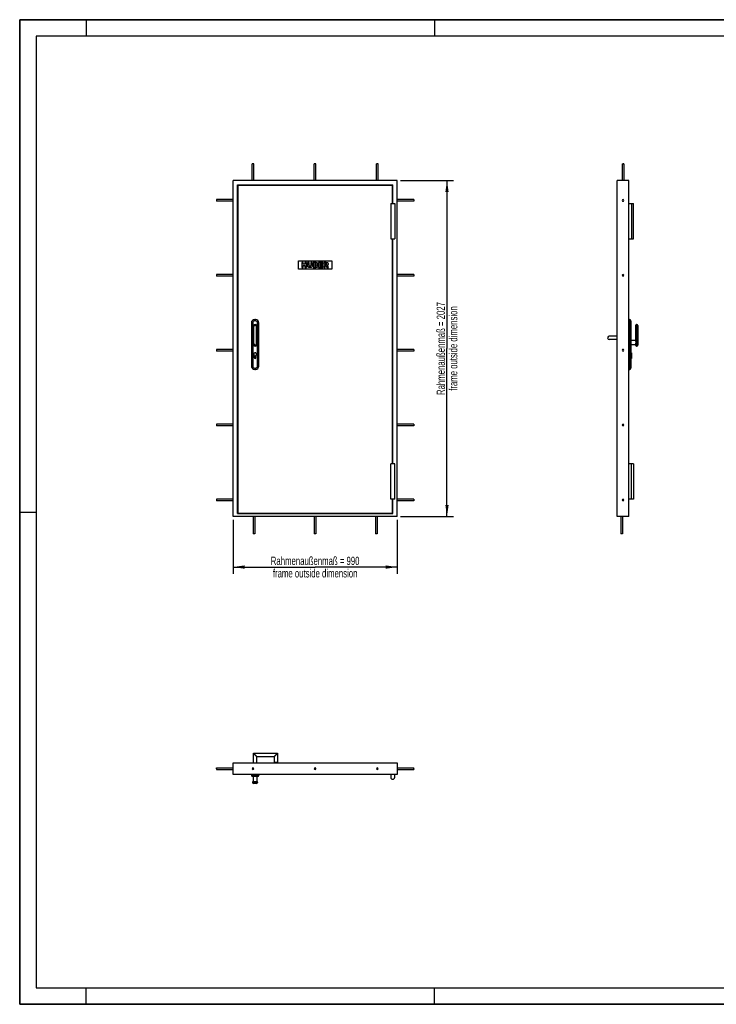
# Model space of a CAD drawing. Header units: millimetres. Extents: x 0 to 8400, y 0 to 5940.
# Tile 1 of 9: x 0 to 4200, y 0 to 5940. Entities that reach past the tile are written whole.
import ezdxf

# ---------------------------------------------------------------- set-up
doc = ezdxf.new("R2010")
doc.units = ezdxf.units.MM
doc.header["$LTSCALE"] = 462
doc.layers.get('0').update_dxf_attribs({"linetype": 'CONTINUOUS'})
for name, color, linetype in [('005_AXIS', 7, 'CONTINUOUS'), ('050_DIMENSIONING', 7, 'CONTINUOUS'), ('_ACHSEN', 7, 'CONTINUOUS'), ('_KURVEN', 7, 'CONTINUOUS')]:
    doc.layers.add(name, color=color, linetype=linetype)
doc.styles.get("Standard").update_dxf_attribs({"font": 'txt', "width": 0.7})
doc.dimstyles.new('DIMSTYLE_1', dxfattribs={"dimtxt": 50, "dimasz": 70, "dimexe": 2, "dimexo": 1, "dimtad": 1, "dimtxsty": 'Standard', "dimblk": '_FILLED', "dimblk1": '_FILLED', "dimblk2": '_FILLED', "dimcen": 0.09, "dimazin": 2, "dimtp": 0.8, "dimtm": 0.8, "dimtfac": 1, "dimtofl": 0, "dimtmove": 0, "dimatfit": 3, "dimldrblk": '_FILLED', "dimfxl": 1, "dimtolj": 1, "dimarcsym": 0})
doc.dimstyles.new('DIMSTYLE_2', dxfattribs={"dimtxt": 50, "dimasz": 70, "dimexe": 2, "dimexo": 1, "dimtad": 1, "dimtxsty": 'Standard', "dimblk": '_FILLED', "dimblk1": '_FILLED', "dimblk2": '_FILLED', "dimcen": 0.09, "dimazin": 2, "dimtp": 2, "dimtm": 2, "dimtfac": 1, "dimtofl": 0, "dimtmove": 0, "dimatfit": 3, "dimldrblk": '_FILLED', "dimfxl": 1, "dimtolj": 1, "dimarcsym": 0})

# ---------------------------------------------------------------- blocks, each defined once
blk = doc.blocks.new('_FILLED')
at = {"color": 0, "linetype": 'ByBlock'}
blk.add_solid([(0, 0), (-1, 0.143), (-1, -0.143)], dxfattribs=at)
blk = doc.blocks.new('*D1')
at = {"layer": '050_DIMENSIONING', "color": 2, "linetype": 'Continuous', "transparency": 16777216}
for p, q in [((1286.3, 2922.7), (1286.3, 2597.7)), ((2276.3, 2922.7), (2276.3, 2597.7)), ((1286.3, 2637.7), (1781.3, 2637.7)), ((2276.3, 2637.7), (1781.3, 2637.7))]:
    blk.add_line(p, q, dxfattribs=at)
at = {"layer": '050_DIMENSIONING', "color": 2, "linetype": 'Continuous', "transparency": 16777216, "xscale": 70, "yscale": 70, "zscale": 70, "rotation": 180}
blk.add_blockref('_FILLED', (1286.3, 2637.7), dxfattribs=at)
at = {"layer": '050_DIMENSIONING', "color": 2, "linetype": 'Continuous', "transparency": 16777216, "xscale": 70, "yscale": 70, "zscale": 70}
blk.add_blockref('_FILLED', (2276.3, 2637.7), dxfattribs=at)
at = {"layer": '050_DIMENSIONING', "color": 2, "linetype": 'Continuous', "transparency": 16777216, "insert": (1781.3, 2700.2), "char_height": 50, "width": 1205.357, "attachment_point": 2, "line_spacing_factor": 0.9}
blk.add_mtext('Rahmenaußenmaß = 990\\Pframe outside dimension', dxfattribs=at)
blk = doc.blocks.new('*D2')
at = {"layer": '050_DIMENSIONING', "color": 2, "linetype": 'Continuous', "transparency": 16777216}
for p, q in [((2296.3, 4969.7), (2616.3, 4969.7)), ((2576.3, 4969.7), (2576.3, 3956.2)), ((2576.3, 2942.7), (2576.3, 3956.2)), ((2296.3, 2942.7), (2616.3, 2942.7))]:
    blk.add_line(p, q, dxfattribs=at)
at = {"layer": '050_DIMENSIONING', "color": 2, "linetype": 'Continuous', "transparency": 16777216, "xscale": 70, "yscale": 70, "zscale": 70}
for p, rotation in [((2576.3, 4969.7), 90), ((2576.3, 2942.7), 270)]:
    blk.add_blockref('_FILLED', p, dxfattribs=dict(at, rotation=rotation))
at = {"layer": '050_DIMENSIONING', "color": 2, "linetype": 'Continuous', "transparency": 16777216, "insert": (2513.8, 3956.2), "char_height": 50, "width": 1205.357, "attachment_point": 2, "rotation": 90, "line_spacing_factor": 0.9}
blk.add_mtext('Rahmenaußenmaß = 2027\\Pframe outside dimension', dxfattribs=at)

msp = doc.modelspace()

# ---------------------------------------------------------------- linework, layer by layer
at = {"color": 7, "linetype": 'Continuous'}
for p, q in [((0, 5940), (8400, 5940)), ((0, 0), (0, 5940)), ((2276.301, 4969.658), (1286.301, 4969.658)), ((1286.301, 2942.658), (1286.301, 4969.658)), ((1312.301, 4943.658), (2250.301, 4943.658)), ((1312.301, 2960.658), (1312.301, 4943.658)), ((1315.301, 4940.658), (1315.301, 2963.658)), ((2247.301, 4940.658), (1315.301, 4940.658)), ((2247.301, 4830.158), (2247.301, 4940.658)), ((2276.301, 2942.658), (2276.301, 4969.658)), ((3672.883, 4969.658), (3602.883, 4969.658)), ((3602.883, 2942.658), (3602.883, 4969.658)), ((3672.883, 2942.658), (3672.883, 4969.658)), ((2247.301, 3260.158), (2247.301, 4617.158)), ((1396.801, 4110.558), (1396.801, 3850.558)), ((1421.801, 4130.558), (1416.801, 4130.558)), ((1441.801, 3850.558), (1441.801, 4110.558)), ((3672.883, 4130.558), (3676.883, 4130.558)), ((3684.883, 4122.558), (3684.883, 4110.558)), ((3684.883, 4110.558), (3684.883, 3850.558)), ((3718.383, 4101.058), (3720.383, 4101.058)), ((1404.301, 4086.058), (1404.301, 3986.058)), ((1434.301, 3986.058), (1434.301, 4086.058)), ((3714.383, 4086.058), (3714.383, 4097.058)), ((3714.383, 4097.054), (3714.383, 4086.058)), ((3714.383, 3999.495), (3714.383, 4086.058)), ((3726.383, 4095.058), (3726.383, 4086.058)), ((3726.383, 4095.054), (3726.383, 4086.058)), ((3726.383, 4086.058), (3726.383, 3986.058)), ((3602.883, 4030.658), (3554.883, 4030.658)), ((3602.883, 4010.658), (3554.883, 4010.658)), ((3714.383, 3986.058), (3714.383, 3987.621)), ((3714.383, 3981.058), (3714.383, 3986.058)), ((3714.383, 3986.058), (3714.383, 3975.063)), ((3714.383, 3981.035), (3714.383, 3981.058)), ((3714.383, 3975.058), (3714.383, 3981.035)), ((3726.383, 3986.058), (3726.383, 3977.058)), ((3726.383, 3986.058), (3726.383, 3977.062)), ((3714.383, 3975.063), (3714.383, 3975.058)), ((3718.383, 3971.058), (3720.383, 3971.058)), ((3726.383, 3977.062), (3726.383, 3977.058)), ((1416.801, 3830.558), (1421.801, 3830.558)), ((3672.883, 3830.558), (3676.883, 3830.558)), ((3684.883, 3850.558), (3684.883, 3838.558)), ((2247.301, 2963.658), (2247.301, 3047.158)), ((2276.301, 2942.658), (1286.301, 2942.658)), ((1312.301, 2960.658), (2250.301, 2960.658)), ((1315.301, 2963.658), (2247.301, 2963.658)), ((3672.883, 2942.658), (3602.883, 2942.658)), ((1409.301, 1456.326), (1409.301, 1514.326)), ((1409.301, 1514.326), (1554.301, 1514.326)), ((1409.301, 1514.326), (1419.301, 1504.326)), ((1419.301, 1504.326), (1429.301, 1494.326)), ((1429.301, 1456.326), (1429.301, 1494.326)), ((1429.301, 1494.326), (1534.301, 1494.326)), ((1544.301, 1504.326), (1534.301, 1494.326)), ((1534.301, 1494.326), (1534.301, 1459.326)), ((1554.301, 1514.326), (1544.301, 1504.326)), ((1554.301, 1514.326), (1554.301, 1459.326)), ((1286.301, 1456.326), (2276.301, 1456.326)), ((1286.301, 1386.326), (1286.301, 1456.326)), ((1554.301, 1459.326), (1534.301, 1459.326)), ((2276.301, 1456.326), (2276.301, 1386.326)), ((2276.301, 1386.326), (1286.301, 1386.326)), ((1396.801, 1386.326), (1396.801, 1382.326)), ((1416.801, 1374.326), (1404.801, 1374.326)), ((1406.801, 1374.326), (1406.801, 1344.535)), ((1421.801, 1374.326), (1416.801, 1374.326)), ((1433.801, 1374.326), (1421.801, 1374.326)), ((1431.801, 1344.535), (1431.801, 1374.326)), ((1441.801, 1386.326), (1441.801, 1382.326)), ((1404.301, 1340.826), (1404.301, 1338.826)), ((1408.301, 1344.826), (1430.301, 1344.826)), ((1428.301, 1332.826), (1410.301, 1332.826)), ((1434.301, 1340.826), (1434.301, 1338.826)), ((0, 0), (8400, 0))]:
    msp.add_line(p, q, dxfattribs=at)
at = {"color": 3, "linetype": 'Continuous'}
for p, q in [((0, 5940), (0, 0)), ((8400, 5940), (0, 5940)), ((400, 5940), (400, 5840)), ((2500, 5940), (2500, 5840)), ((0, 2970), (100, 2970)), ((400, 0), (400, 100)), ((2500, 0), (2500, 100)), ((8400, 0), (0, 0))]:
    msp.add_line(p, q, dxfattribs=at)
at = {"color": 5, "linetype": 'Continuous'}
for p, q in [((100, 5840), (100, 100)), ((8300, 5840), (100, 5840)), ((100, 100), (8300, 100))]:
    msp.add_line(p, q, dxfattribs=at)
at = {"color": 9, "linetype": 'Continuous'}
for p, q in [((1404.801, 4110.558), (1396.801, 4110.558)), ((1404.801, 4110.558), (1404.801, 4089.879)), ((1416.801, 4122.558), (1416.801, 4130.558)), ((1421.801, 4122.558), (1416.801, 4122.558)), ((1421.801, 4122.558), (1421.801, 4130.558)), ((1433.801, 4110.558), (1441.801, 4110.558)), ((1433.801, 4089.879), (1433.801, 4110.558)), ((3672.883, 4110.558), (3676.883, 4110.558)), ((3676.883, 4130.558), (3676.883, 4110.558)), ((3676.883, 4110.558), (3676.883, 3850.558)), ((3684.883, 4110.558), (3676.883, 4110.558)), ((3718.383, 4086.058), (3718.383, 4101.058)), ((3720.383, 4101.058), (3720.383, 4086.058)), ((1410.301, 4086.058), (1404.301, 4086.058)), ((1410.301, 4086.058), (1410.301, 3986.058)), ((1428.301, 3986.058), (1428.301, 4086.058)), ((1428.301, 4086.058), (1434.301, 4086.058)), ((3714.383, 4086.058), (3718.383, 4086.058)), ((3718.383, 4086.058), (3718.383, 3986.058)), ((3718.383, 4086.058), (3720.383, 4086.058)), ((3726.383, 4086.058), (3720.383, 4086.058)), ((3720.383, 4086.058), (3720.383, 3986.058)), ((1410.301, 3986.058), (1404.301, 3986.058)), ((1404.801, 3982.237), (1404.801, 3850.558)), ((1428.301, 3986.058), (1434.301, 3986.058)), ((1433.801, 3850.558), (1433.801, 3982.237)), ((3714.383, 3986.058), (3718.383, 3986.058)), ((3718.383, 3986.058), (3720.383, 3986.058)), ((3718.383, 3971.058), (3718.383, 3986.058)), ((3726.383, 3986.058), (3720.383, 3986.058)), ((3720.383, 3986.058), (3720.383, 3971.058)), ((1404.801, 3850.558), (1396.801, 3850.558)), ((1416.801, 3838.558), (1416.801, 3830.558)), ((1416.801, 3838.558), (1421.801, 3838.558)), ((1421.801, 3838.558), (1421.801, 3830.558)), ((1433.801, 3850.558), (1441.801, 3850.558)), ((3672.883, 3850.558), (3676.883, 3850.558)), ((3676.883, 3850.558), (3676.883, 3830.558)), ((3684.883, 3850.558), (3676.883, 3850.558)), ((1416.801, 1382.326), (1396.801, 1382.326)), ((1416.801, 1386.326), (1416.801, 1382.326)), ((1416.801, 1374.326), (1416.801, 1382.326)), ((1421.801, 1382.326), (1416.801, 1382.326)), ((1421.801, 1386.326), (1421.801, 1382.326)), ((1421.801, 1374.326), (1421.801, 1382.326)), ((1441.801, 1382.326), (1421.801, 1382.326)), ((1404.301, 1340.826), (1434.301, 1340.826)), ((1434.301, 1338.826), (1404.301, 1338.826))]:
    msp.add_line(p, q, dxfattribs=at)
at = {"color": 7, "linetype": 'Continuous'}
for points in [[(1409.301, 1514.326), (1409.312, 1514.316), (1409.345, 1514.283), (1409.4, 1514.228), (1409.477, 1514.15), (1409.578, 1514.05), (1409.703, 1513.925), (1409.852, 1513.775), (1410.028, 1513.6), (1410.231, 1513.397), (1410.462, 1513.166), (1410.724, 1512.904), (1411.016, 1512.612), (1411.342, 1512.286), (1411.701, 1511.927), (1412.095, 1511.533), (1412.524, 1511.104), (1412.99, 1510.638), (1413.492, 1510.136), (1414.029, 1509.599), (1414.601, 1509.027), (1415.204, 1508.424), (1415.837, 1507.791), (1416.497, 1507.131), (1417.178, 1506.45), (1417.876, 1505.752), (1418.586, 1505.042), (1419.301, 1504.326)], [(1419.301, 1504.326), (1420.017, 1503.611), (1420.727, 1502.901), (1421.425, 1502.203), (1422.106, 1501.522), (1422.766, 1500.862), (1423.399, 1500.229), (1424.002, 1499.626), (1424.574, 1499.054), (1425.111, 1498.517), (1425.613, 1498.015), (1426.079, 1497.549), (1426.508, 1497.12), (1426.902, 1496.726), (1427.261, 1496.367), (1427.586, 1496.041), (1427.879, 1495.749), (1428.14, 1495.487), (1428.372, 1495.256), (1428.575, 1495.053), (1428.75, 1494.877), (1428.9, 1494.728), (1429.025, 1494.603), (1429.125, 1494.503), (1429.203, 1494.425), (1429.258, 1494.37), (1429.291, 1494.337), (1429.301, 1494.326)], [(1544.301, 1504.326), (1543.586, 1503.611), (1542.876, 1502.901), (1542.178, 1502.203), (1541.497, 1501.522), (1540.837, 1500.862), (1540.204, 1500.229), (1539.601, 1499.626), (1539.029, 1499.054), (1538.492, 1498.517), (1537.99, 1498.015), (1537.524, 1497.549), (1537.095, 1497.12), (1536.701, 1496.726), (1536.342, 1496.367), (1536.016, 1496.041), (1535.724, 1495.749), (1535.462, 1495.487), (1535.231, 1495.256), (1535.028, 1495.053), (1534.852, 1494.877), (1534.703, 1494.728), (1534.578, 1494.603), (1534.477, 1494.503), (1534.4, 1494.425), (1534.345, 1494.37), (1534.312, 1494.337), (1534.301, 1494.326)], [(1554.301, 1514.326), (1554.291, 1514.316), (1554.258, 1514.283), (1554.203, 1514.228), (1554.125, 1514.15), (1554.025, 1514.05), (1553.9, 1513.925), (1553.75, 1513.775), (1553.575, 1513.6), (1553.372, 1513.397), (1553.14, 1513.166), (1552.879, 1512.904), (1552.586, 1512.612), (1552.261, 1512.286), (1551.902, 1511.927), (1551.508, 1511.533), (1551.079, 1511.104), (1550.613, 1510.638), (1550.111, 1510.136), (1549.574, 1509.599), (1549.002, 1509.027), (1548.399, 1508.424), (1547.766, 1507.791), (1547.106, 1507.131), (1546.425, 1506.45), (1545.727, 1505.752), (1545.017, 1505.042), (1544.301, 1504.326)]]:
    msp.add_lwpolyline(points, dxfattribs=at)
for centre, radius, start, end in [((1416.801, 4110.558), 20, 90, 180), ((1419.301, 4086.058), 15, 0, 180), ((1421.801, 4110.558), 20, 0, 90), ((3676.883, 4122.558), 8, 0, 90), ((3718.383, 4097.058), 4, 90, 180), ((3720.383, 4095.058), 6, 0, 90), ((1419.301, 3986.058), 15, 180, 360), ((1419.301, 3986.058), 15, 180, 360), ((3554.883, 4020.658), 10, 90, 180), ((3554.883, 4020.658), 10, 180, 270), ((3718.383, 3975.058), 4, 180, 270), ((3720.383, 3977.058), 6, 270, 360), ((1416.801, 3850.558), 20, 180, 270), ((1421.801, 3850.558), 20, 270, 360), ((3676.883, 3838.558), 8, 270, 360), ((1404.801, 1382.326), 8, 180, 270), ((1433.801, 1382.326), 8, 270, 360), ((1408.301, 1340.826), 4, 90, 180), ((1410.301, 1338.826), 6, 180, 270), ((1428.301, 1338.826), 6, 270, 360), ((1430.301, 1340.826), 4, 0, 90)]:
    msp.add_arc(centre, radius, start, end, dxfattribs=at)
at = {"color": 9, "linetype": 'Continuous'}
for centre, radius, start, end in [((1416.801, 4110.558), 12, 90, 180), ((1421.801, 4110.558), 12, 0, 90), ((1419.301, 4086.058), 9, 0, 180), ((1419.301, 3986.058), 9, 180, 360), ((1416.801, 3850.558), 12, 180, 270), ((1421.801, 3850.558), 12, 270, 360)]:
    msp.add_arc(centre, radius, start, end, dxfattribs=at)
at = {"color": 7, "linetype": 'Continuous'}
for points, knots in [([(3714.383, 3999.495), (3714.383, 3998.536), (3714.565, 3996.56), (3714.675, 3994.58), (3714.675, 3993.558)], [0, 0, 0, 0, 0.48433613, 1, 1, 1, 1]), ([(3714.675, 3993.558), (3714.675, 3992.536), (3714.565, 3990.557), (3714.383, 3988.581), (3714.383, 3987.621)], [0, 0, 0, 0, 0.51566386, 1, 1, 1, 1])]:
    msp.add_open_spline(points, degree=3, knots=knots, dxfattribs=at)
at = {"layer": '005_AXIS', "color": 7, "linetype": 'Continuous'}
for p, q in [((1286.301, 3047.658), (1186.301, 3047.658)), ((1186.301, 3047.658), (1186.301, 3037.658)), ((1286.301, 3037.658), (1186.301, 3037.658)), ((2376.301, 3047.658), (2276.301, 3047.658)), ((2376.301, 3037.658), (2276.301, 3037.658)), ((2376.301, 3047.658), (2376.301, 3037.658))]:
    msp.add_line(p, q, dxfattribs=at)
for start, end in [(90, 270), (270, 90)]:
    msp.add_arc((3637.883, 3042.658), 5, start, end, dxfattribs=at)
at = {"layer": '_ACHSEN', "color": 7, "linetype": 'Continuous'}
for p, q in [((1401.301, 4969.658), (1401.301, 5069.658)), ((1411.301, 5069.658), (1401.301, 5069.658)), ((1411.301, 4969.658), (1411.301, 5069.658)), ((1776.301, 4969.658), (1776.301, 5069.658)), ((1786.301, 5069.658), (1776.301, 5069.658)), ((1786.301, 4969.658), (1786.301, 5069.658)), ((2151.301, 4969.658), (2151.301, 5069.658)), ((2161.301, 5069.658), (2151.301, 5069.658)), ((2161.301, 4969.658), (2161.301, 5069.658)), ((3632.883, 5069.658), (3637.883, 5069.658)), ((3632.883, 5069.658), (3632.883, 4969.658)), ((3642.883, 5069.658), (3637.883, 5069.658)), ((3642.883, 5069.658), (3642.883, 4969.658)), ((2250.301, 4830.158), (2250.301, 4943.658)), ((1286.301, 4854.658), (1186.301, 4854.658)), ((1186.301, 4854.658), (1186.301, 4844.658)), ((1286.301, 4844.658), (1186.301, 4844.658)), ((2237.051, 4830.158), (2237.051, 4617.158)), ((2237.051, 4830.158), (2261.051, 4830.158)), ((2261.051, 4830.158), (2261.051, 4617.158)), ((2376.301, 4854.658), (2276.301, 4854.658)), ((2376.301, 4844.658), (2276.301, 4844.658)), ((2376.301, 4854.658), (2376.301, 4844.658)), ((3672.883, 4830.158), (3689.383, 4830.158)), ((3689.383, 4830.158), (3701.383, 4830.158)), ((3701.383, 4617.158), (3701.383, 4830.158)), ((2237.051, 4617.158), (2261.051, 4617.158)), ((2250.301, 3260.158), (2250.301, 4617.158)), ((3672.883, 4617.158), (3689.383, 4617.158)), ((3689.383, 4617.158), (3701.383, 4617.158)), ((1286.301, 4402.908), (1186.301, 4402.908)), ((1186.301, 4402.908), (1186.301, 4392.908)), ((2376.301, 4402.908), (2276.301, 4402.908)), ((2376.301, 4402.908), (2376.301, 4392.908)), ((1286.301, 4392.908), (1186.301, 4392.908)), ((2376.301, 4392.908), (2276.301, 4392.908)), ((3684.883, 4006.058), (3714.383, 4006.058)), ((3684.883, 3981.058), (3714.383, 3981.058)), ((1286.301, 3951.158), (1186.301, 3951.158)), ((1186.301, 3951.158), (1186.301, 3941.158)), ((1286.301, 3941.158), (1186.301, 3941.158)), ((2376.301, 3951.158), (2276.301, 3951.158)), ((2376.301, 3941.158), (2276.301, 3941.158)), ((2376.301, 3951.158), (2376.301, 3941.158)), ((3684.883, 3930.158), (3687.883, 3930.158)), ((3687.883, 3930.158), (3687.883, 3914.634)), ((1414.201, 3914.634), (1414.201, 3901.558)), ((1424.401, 3901.558), (1424.401, 3914.634)), ((3684.883, 3914.634), (3687.883, 3914.634)), ((3684.883, 3896.458), (3687.883, 3896.458)), ((3687.883, 3914.634), (3687.883, 3901.558)), ((3687.883, 3901.558), (3687.883, 3896.458)), ((1286.301, 3499.408), (1186.301, 3499.408)), ((1186.301, 3499.408), (1186.301, 3489.408)), ((1286.301, 3489.408), (1186.301, 3489.408)), ((2376.301, 3499.408), (2276.301, 3499.408)), ((2376.301, 3489.408), (2276.301, 3489.408)), ((2376.301, 3499.408), (2376.301, 3489.408)), ((2237.051, 3047.158), (2237.051, 3260.158)), ((2261.051, 3260.158), (2237.051, 3260.158)), ((2261.051, 3047.158), (2261.051, 3260.158)), ((3689.383, 3260.158), (3672.883, 3260.158)), ((3701.383, 3260.158), (3689.383, 3260.158)), ((3701.383, 3260.158), (3701.383, 3047.158)), ((2261.051, 3047.158), (2237.051, 3047.158)), ((2250.301, 2960.658), (2250.301, 3047.158)), ((3689.383, 3047.158), (3672.883, 3047.158)), ((3701.383, 3047.158), (3689.383, 3047.158)), ((1407.301, 2942.658), (1407.301, 2837.658)), ((1417.301, 2942.658), (1417.301, 2837.658)), ((1776.301, 2942.658), (1776.301, 2837.658)), ((1786.301, 2942.658), (1786.301, 2837.658)), ((2145.301, 2942.658), (2145.301, 2837.658)), ((2155.301, 2942.658), (2155.301, 2837.658)), ((3623.883, 2942.658), (3623.883, 2837.658)), ((3633.883, 2942.658), (3633.883, 2837.658)), ((1417.301, 2837.658), (1407.301, 2837.658)), ((1786.301, 2837.658), (1776.301, 2837.658)), ((2155.301, 2837.658), (2145.301, 2837.658)), ((3628.883, 2837.658), (3623.883, 2837.658)), ((3633.883, 2837.658), (3628.883, 2837.658)), ((1186.301, 1426.326), (1286.301, 1426.326)), ((1186.301, 1421.326), (1186.301, 1426.326)), ((2276.301, 1426.326), (2376.301, 1426.326)), ((2376.301, 1421.326), (2376.301, 1426.326)), ((1186.301, 1421.326), (1186.301, 1416.326)), ((1186.301, 1416.326), (1286.301, 1416.326)), ((2237.051, 1386.326), (2237.051, 1369.826)), ((2261.051, 1369.826), (2261.051, 1386.326)), ((2276.301, 1416.326), (2376.301, 1416.326)), ((2376.301, 1421.326), (2376.301, 1416.326))]:
    msp.add_line(p, q, dxfattribs=at)
at = {"layer": '_ACHSEN', "color": 9, "linetype": 'Continuous'}
for p, q in [((3689.383, 4830.158), (3689.383, 4617.158)), ((3684.883, 3901.558), (3687.883, 3901.558)), ((3689.383, 3047.158), (3689.383, 3260.158))]:
    msp.add_line(p, q, dxfattribs=at)
at = {"layer": '_ACHSEN', "color": 7, "linetype": 'Continuous'}
for centre, radius, start, end in [((3637.883, 4849.658), 5, 90, 270), ((3637.883, 4849.658), 5, 270, 90), ((3637.883, 4397.908), 5, 90, 270), ((3637.883, 4397.908), 5, 270, 90), ((1419.301, 3921.558), 8.6, 126.8277327, 233.6281576), ((1419.301, 3921.558), 8.6, 306.3718424, 126.8277327), ((3637.883, 3946.158), 5, 90, 270), ((3637.883, 3946.158), 5, 270, 90), ((1419.301, 3901.558), 5.1, 180, 360), ((3637.883, 3494.408), 5, 90, 270), ((3637.883, 3494.408), 5, 270, 90), ((1406.301, 1421.326), 5, 0, 180), ((1781.301, 1421.326), 5, 0, 180), ((2156.301, 1421.326), 5, 0, 180), ((1406.301, 1421.326), 5, 180, 360), ((1781.301, 1421.326), 5, 180, 360), ((2156.301, 1421.326), 5, 180, 360), ((2249.051, 1369.826), 12, 180, 360)]:
    msp.add_arc(centre, radius, start, end, dxfattribs=at)
at = {"layer": '_KURVEN', "color": 4, "linetype": 'Continuous'}
for p, q in [((1681.301, 4435.158), (1681.301, 4485.158)), ((1681.301, 4485.158), (1881.301, 4485.158)), ((1709.432, 4475.158), (1700.162, 4475.158)), ((1700.162, 4475.158), (1700.162, 4445.158)), ((1709.432, 4464.66), (1709.432, 4475.158)), ((1719.562, 4464.66), (1709.432, 4464.66)), ((1709.432, 4457.293), (1719.562, 4457.293)), ((1709.432, 4445.158), (1709.432, 4457.293)), ((1719.562, 4475.158), (1719.562, 4464.66)), ((1728.873, 4475.158), (1719.562, 4475.158)), ((1719.562, 4457.293), (1719.562, 4445.158)), ((1728.873, 4445.158), (1728.873, 4475.158)), ((1735.053, 4475.158), (1735.053, 4457.273)), ((1744.303, 4475.158), (1735.053, 4475.158)), ((1744.303, 4456.843), (1744.303, 4475.158)), ((1763.805, 4475.158), (1754.555, 4475.158)), ((1754.555, 4475.158), (1754.555, 4456.843)), ((1763.805, 4457.273), (1763.805, 4475.158)), ((1787.318, 4475.158), (1769.964, 4475.158)), ((1769.964, 4475.158), (1769.964, 4445.158)), ((1779.316, 4469.08), (1783.409, 4469.08)), ((1779.316, 4463.391), (1779.316, 4469.08)), ((1783.348, 4463.391), (1779.316, 4463.391)), ((1779.316, 4457.682), (1784.023, 4457.682)), ((1779.316, 4451.604), (1779.316, 4457.682)), ((1827.366, 4475.158), (1802.522, 4475.158)), ((1802.522, 4475.158), (1802.522, 4445.158)), ((1811.813, 4468.753), (1827.366, 4468.753)), ((1811.813, 4463.985), (1811.813, 4468.753)), ((1826.24, 4463.985), (1811.813, 4463.985)), ((1811.813, 4457.866), (1826.24, 4457.866)), ((1811.813, 4451.952), (1811.813, 4457.866)), ((1826.24, 4457.866), (1826.24, 4463.985)), ((1827.366, 4468.753), (1827.366, 4475.158)), ((1832.932, 4475.158), (1832.932, 4445.158)), ((1848.382, 4475.158), (1832.932, 4475.158)), ((1842.243, 4469.101), (1846.315, 4469.101)), ((1842.243, 4463.003), (1842.243, 4469.101)), ((1846.151, 4463.003), (1842.243, 4463.003)), ((1842.243, 4457.334), (1843.061, 4457.334)), ((1842.243, 4445.158), (1842.243, 4457.334)), ((1881.301, 4485.158), (1881.301, 4435.158)), ((1881.301, 4435.158), (1681.301, 4435.158)), ((1700.162, 4445.158), (1709.432, 4445.158)), ((1719.562, 4445.158), (1728.873, 4445.158)), ((1769.964, 4445.158), (1785.967, 4445.158)), ((1784.044, 4451.604), (1779.316, 4451.604)), ((1802.522, 4445.158), (1827.816, 4445.158)), ((1827.816, 4451.952), (1811.813, 4451.952)), ((1827.816, 4445.158), (1827.816, 4451.952)), ((1832.932, 4445.158), (1842.243, 4445.158)), ((1847.011, 4454.326), (1851.963, 4445.158)), ((1851.963, 4445.158), (1862.441, 4445.158)), ((1862.441, 4445.158), (1857.939, 4453.835))]:
    msp.add_line(p, q, dxfattribs=at)
for points in [[(1735.909, 4452.197), (1735.34, 4454.121), (1735.053, 4455.799), (1735.053, 4457.273)], [(1744.303, 4456.843), (1744.303, 4455.206), (1744.753, 4453.937), (1745.653, 4453.016)], [(1753.184, 4452.996), (1754.085, 4453.896), (1754.555, 4455.185), (1754.555, 4456.843)], [(1763.805, 4457.273), (1763.805, 4455.492), (1763.518, 4453.835), (1762.966, 4452.259)], [(1783.348, 4463.391), (1784.78, 4463.391), (1785.783, 4463.637), (1786.356, 4464.128)], [(1786.356, 4468.344), (1785.783, 4468.835), (1784.801, 4469.08), (1783.409, 4469.08)], [(1787.42, 4456.863), (1786.765, 4457.395), (1785.64, 4457.682), (1784.023, 4457.682)], [(1787.215, 4466.297), (1787.215, 4467.157), (1786.929, 4467.853), (1786.356, 4468.344)], [(1786.356, 4464.128), (1786.929, 4464.619), (1787.215, 4465.356), (1787.215, 4466.297)], [(1787.318, 4475.158), (1790.203, 4475.158), (1792.413, 4474.442), (1793.969, 4473.009)], [(1788.402, 4454.735), (1788.402, 4455.615), (1788.075, 4456.331), (1787.42, 4456.863)], [(1794.648, 4463.122), (1793.907, 4462.266), (1792.823, 4461.611), (1791.411, 4461.12)], [(1791.411, 4461.12), (1793.559, 4460.588), (1795.135, 4459.708), (1796.158, 4458.439)], [(1793.969, 4473.009), (1795.524, 4471.577), (1796.301, 4469.797), (1796.301, 4467.689)], [(1796.301, 4467.689), (1796.301, 4465.908), (1795.749, 4464.394), (1794.648, 4463.122)], [(1796.158, 4458.439), (1797.181, 4457.17), (1797.693, 4455.595), (1797.693, 4453.692)], [(1845.321, 4456.623), (1844.658, 4457.089), (1843.9, 4457.334), (1843.061, 4457.334)], [(1847.011, 4454.326), (1846.371, 4455.51), (1845.824, 4456.27), (1845.321, 4456.623)], [(1846.151, 4463.003), (1846.561, 4463.003), (1847.379, 4463.125), (1848.61, 4463.399)], [(1849.768, 4468.317), (1849.16, 4468.835), (1847.993, 4469.101), (1846.315, 4469.101)], [(1848.382, 4475.158), (1851.247, 4475.158), (1853.436, 4474.913), (1854.951, 4474.421)], [(1848.61, 4463.399), (1849.221, 4463.535), (1849.712, 4463.842), (1850.106, 4464.349)], [(1850.694, 4466.093), (1850.694, 4467.054), (1850.387, 4467.791), (1849.768, 4468.317)], [(1850.106, 4464.349), (1850.49, 4464.844), (1850.694, 4465.438), (1850.694, 4466.093)], [(1856.003, 4459.571), (1855.217, 4459.094), (1854.132, 4458.705), (1852.741, 4458.398)], [(1852.741, 4458.398), (1853.846, 4458.009), (1854.664, 4457.641), (1855.16, 4457.279)], [(1854.951, 4474.421), (1856.465, 4473.93), (1857.673, 4473.009), (1858.607, 4471.674)], [(1855.16, 4457.279), (1855.503, 4457.027), (1855.994, 4456.516), (1856.648, 4455.696)], [(1858.928, 4462.507), (1858.225, 4461.304), (1857.243, 4460.322), (1856.003, 4459.571)], [(1856.648, 4455.696), (1857.284, 4454.899), (1857.713, 4454.285), (1857.939, 4453.835)], [(1858.607, 4471.674), (1859.535, 4470.349), (1860.005, 4468.732), (1860.005, 4466.829)], [(1860.005, 4466.829), (1860.005, 4465.151), (1859.637, 4463.719), (1858.928, 4462.507)], [(1737.882, 4448.744), (1736.915, 4449.865), (1736.261, 4451.011), (1735.909, 4452.197)], [(1741.067, 4446.157), (1739.903, 4446.775), (1738.839, 4447.634), (1737.882, 4448.744)], [(1745.387, 4444.953), (1743.668, 4445.158), (1742.215, 4445.547), (1741.067, 4446.157)], [(1750.176, 4444.647), (1748.703, 4444.647), (1747.106, 4444.749), (1745.387, 4444.953)], [(1745.653, 4453.016), (1746.554, 4452.095), (1747.823, 4451.645), (1749.439, 4451.645)], [(1749.439, 4451.645), (1751.035, 4451.645), (1752.284, 4452.095), (1753.184, 4452.996)], [(1756.656, 4445.648), (1754.862, 4444.994), (1752.693, 4444.647), (1750.176, 4444.647)], [(1760.367, 4448.125), (1759.18, 4446.938), (1757.952, 4446.12), (1756.656, 4445.648)], [(1762.966, 4452.259), (1762.413, 4450.683), (1761.554, 4449.312), (1760.367, 4448.125)], [(1784.044, 4451.604), (1785.64, 4451.604), (1786.765, 4451.87), (1787.42, 4452.443)], [(1790.122, 4445.562), (1788.034, 4445.281), (1786.643, 4445.158), (1785.967, 4445.158)], [(1787.42, 4452.443), (1788.075, 4453.016), (1788.402, 4453.773), (1788.402, 4454.735)], [(1793.642, 4446.548), (1792.864, 4446.099), (1791.677, 4445.772), (1790.122, 4445.562)], [(1796.605, 4449.498), (1795.872, 4448.248), (1794.889, 4447.266), (1793.642, 4446.548)], [(1797.693, 4453.692), (1797.693, 4452.136), (1797.325, 4450.724), (1796.605, 4449.498)]]:
    msp.add_open_spline(points, degree=3, dxfattribs=at)

# ---------------------------------------------------------------- dimensions: what is measured, and where the dimension line sits
at = {"layer": '050_DIMENSIONING', "color": 2, "linetype": 'Continuous'}
dim = msp.add_linear_dim(base=(2576.301, 2942.658), p1=(2295.301, 4969.658), p2=(2295.301, 2942.658), angle=270, text='Rahmenaußenmaß = <>\\Pframe outside dimension', dimstyle='DIMSTYLE_2', dxfattribs=at)
dim.commit()
dim.dimension.update_dxf_attribs({"geometry": '*D2', "text_midpoint": (2576.301, 3956.158), "dimtype": 160})
dim = msp.add_linear_dim(base=(2276.301, 2637.658), p1=(1286.301, 2923.658), p2=(2276.301, 2923.658), text='Rahmenaußenmaß = <>\\Pframe outside dimension', dimstyle='DIMSTYLE_1', dxfattribs=at)
dim.commit()
dim.dimension.update_dxf_attribs({"geometry": '*D1', "text_midpoint": (1781.301, 2637.658), "dimtype": 160})

doc.saveas('drawing.dxf')
